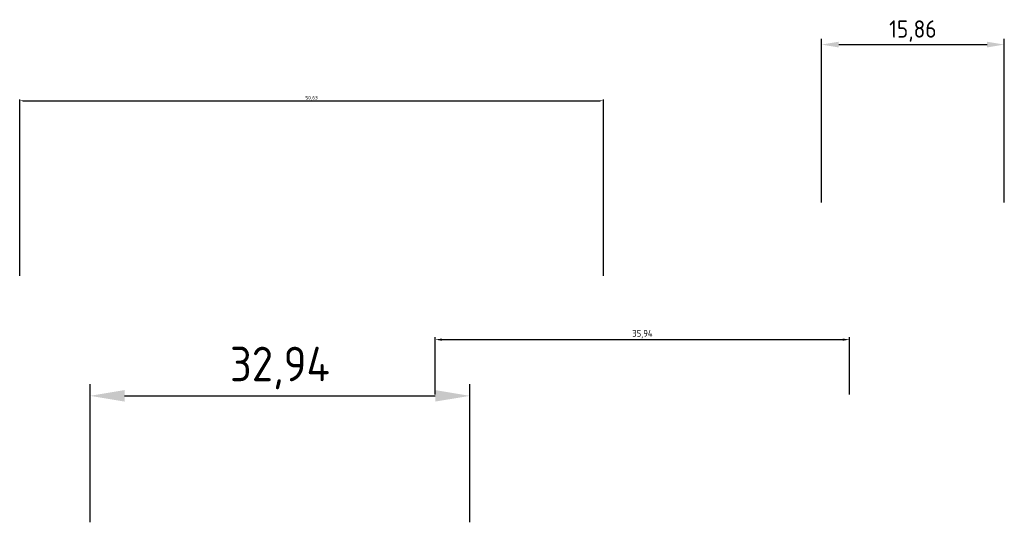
# Model space of a CAD drawing. Header units: millimetres. Extents: x 129727 to 131402, y 399018 to 399724.
# Tile 60 of 60: x 131317 to 131402, y 399339 to 399383. Entities that reach past the tile are written whole.
import ezdxf

# ---------------------------------------------------------------- set-up
doc = ezdxf.new("R2010")
doc.units = ezdxf.units.MM
doc.styles.add('Maatvoering', font='isocp.shx')
doc.dimstyles.new('Maatvoering_100', dxfattribs={"dimscale": 0.1, "dimtxt": 3, "dimasz": 3, "dimexe": 1, "dimexo": 0.625, "dimtad": 1, "dimtxsty": 'Maatvoering', "dimcen": 3, "dimclre": 1, "dimadec": 1, "dimazin": 0, "dimtfac": 1, "dimtmove": 0, "dimatfit": 3, "dimfxl": 0, "dimarcsym": 0})
doc.dimstyles.new('Maatvoering_1000', dxfattribs={"dimtxt": 3, "dimasz": 3, "dimexe": 1, "dimexo": 0.625, "dimtad": 1, "dimtxsty": 'Maatvoering', "dimcen": 3, "dimclre": 1, "dimadec": 1, "dimazin": 0, "dimtfac": 1, "dimtmove": 0, "dimatfit": 3, "dimfxl": 0, "dimarcsym": 0})
doc.dimstyles.new('Maatvoering_200', dxfattribs={"dimscale": 0.2, "dimtxt": 3, "dimasz": 3, "dimexe": 1, "dimexo": 0.625, "dimtad": 1, "dimtxsty": 'Maatvoering', "dimcen": 3, "dimclre": 1, "dimadec": 1, "dimazin": 0, "dimtfac": 1, "dimtmove": 0, "dimatfit": 3, "dimfxl": 0, "dimarcsym": 0})
doc.dimstyles.new('Maatvoering_500', dxfattribs={"dimscale": 0.5, "dimtxt": 3, "dimasz": 3, "dimexe": 1, "dimexo": 0.625, "dimtad": 1, "dimtxsty": 'Maatvoering', "dimcen": 3, "dimclre": 1, "dimadec": 1, "dimazin": 0, "dimtfac": 1, "dimtmove": 0, "dimatfit": 3, "dimfxl": 0, "dimarcsym": 0})

# ---------------------------------------------------------------- blocks, each defined once
blk = doc.blocks.new('*D11')
at = {"color": 1, "lineweight": -2}
for p, q in [((131386.043, 399367.36), (131386.043, 399381.563)), ((131401.902, 399367.36), (131401.902, 399381.563))]:
    blk.add_line(p, q, dxfattribs=at)
at = {"color": 0, "lineweight": -2}
blk.add_line((131387.543, 399381.063), (131400.402, 399381.063), dxfattribs=at)
at = {"color": 0}
for points in [[(131387.543, 399381.313), (131387.543, 399380.813), (131386.043, 399381.063)], [(131400.402, 399381.313), (131400.402, 399380.813), (131401.902, 399381.063)]]:
    blk.add_solid(points, dxfattribs=at)
at = {"layer": 'Defpoints', "color": 0}
for p in [(131401.902, 399381.063), (131386.043, 399367.048), (131401.902, 399367.048)]:
    blk.add_point(p, dxfattribs=at)
at = {"color": 0, "insert": (131393.973, 399382.238), "char_height": 1.5, "attachment_point": 5, "style": 'Maatvoering'}
blk.add_mtext('15,86', dxfattribs=at)
blk = doc.blocks.new('*D12')
at = {"color": 1, "lineweight": -2}
for p, q in [((131352.546, 399350.72), (131352.546, 399355.67)), ((131388.483, 399350.72), (131388.483, 399355.67))]:
    blk.add_line(p, q, dxfattribs=at)
at = {"color": 0, "lineweight": -2}
blk.add_line((131353.146, 399355.47), (131387.883, 399355.47), dxfattribs=at)
at = {"color": 0}
for points in [[(131353.146, 399355.57), (131353.146, 399355.37), (131352.546, 399355.47)], [(131387.883, 399355.57), (131387.883, 399355.37), (131388.483, 399355.47)]]:
    blk.add_solid(points, dxfattribs=at)
at = {"layer": 'Defpoints', "color": 0}
for p in [(131388.483, 399355.47), (131352.546, 399350.595), (131388.483, 399350.595)]:
    blk.add_point(p, dxfattribs=at)
at = {"color": 0, "insert": (131370.515, 399355.94), "char_height": 0.6, "attachment_point": 5, "style": 'Maatvoering'}
blk.add_mtext('35,94', dxfattribs=at)
blk = doc.blocks.new('*D13')
at = {"color": 1, "lineweight": -2}
for p, q in [((131322.608, 399339.643), (131322.608, 399351.595)), ((131355.546, 399339.643), (131355.546, 399351.595))]:
    blk.add_line(p, q, dxfattribs=at)
at = {"color": 0, "lineweight": -2}
blk.add_line((131325.608, 399350.595), (131352.546, 399350.595), dxfattribs=at)
at = {"color": 0}
for points in [[(131325.608, 399351.095), (131325.608, 399350.095), (131322.608, 399350.595)], [(131352.546, 399351.095), (131352.546, 399350.095), (131355.546, 399350.595)]]:
    blk.add_solid(points, dxfattribs=at)
at = {"layer": 'Defpoints', "color": 0}
for p in [(131355.546, 399350.595), (131322.608, 399339.018), (131355.546, 399339.018)]:
    blk.add_point(p, dxfattribs=at)
at = {"color": 0, "insert": (131339.077, 399353.006), "char_height": 3, "attachment_point": 5, "style": 'Maatvoering'}
blk.add_mtext('32,94', dxfattribs=at)
blk = doc.blocks.new('*D14')
at = {"color": 1, "lineweight": -2}
for p, q in [((131316.509, 399361.017), (131316.509, 399376.288)), ((131367.135, 399361.017), (131367.135, 399376.288))]:
    blk.add_line(p, q, dxfattribs=at)
at = {"color": 0, "lineweight": -2}
blk.add_line((131316.809, 399376.188), (131366.835, 399376.188), dxfattribs=at)
at = {"color": 0}
for points in [[(131316.809, 399376.238), (131316.809, 399376.138), (131316.509, 399376.188)], [(131366.835, 399376.238), (131366.835, 399376.138), (131367.135, 399376.188)]]:
    blk.add_solid(points, dxfattribs=at)
at = {"layer": 'Defpoints', "color": 0}
for p in [(131367.135, 399376.188), (131316.509, 399360.954), (131367.135, 399360.954)]:
    blk.add_point(p, dxfattribs=at)
at = {"color": 0, "insert": (131341.822, 399376.423), "char_height": 0.3, "attachment_point": 5, "style": 'Maatvoering'}
blk.add_mtext('50,63', dxfattribs=at)

msp = doc.modelspace()

# ---------------------------------------------------------------- dimensions: what is measured, and where the dimension line sits
for base, p1, p2, dimstyle, picture, middle in [((131401.902, 399381.063), (131386.043, 399367.048), (131401.902, 399367.048), 'Maatvoering_500', '*D11', (131393.973, 399382.238)), ((131367.135, 399376.188), (131316.509, 399360.954), (131367.135, 399360.954), 'Maatvoering_100', '*D14', (131341.822, 399376.423)), ((131388.483, 399355.47), (131352.546, 399350.595), (131388.483, 399350.595), 'Maatvoering_200', '*D12', (131370.515, 399355.94)), ((131355.546, 399350.595), (131322.608, 399339.018), (131355.546, 399339.018), 'Maatvoering_1000', '*D13', (131339.077, 399353.006))]:
    dim = msp.add_linear_dim(base=base, p1=p1, p2=p2, dimstyle=dimstyle)
    dim.commit()
    dim.dimension.update_dxf_attribs({"geometry": picture, "text_midpoint": middle})

doc.saveas('drawing.dxf')
